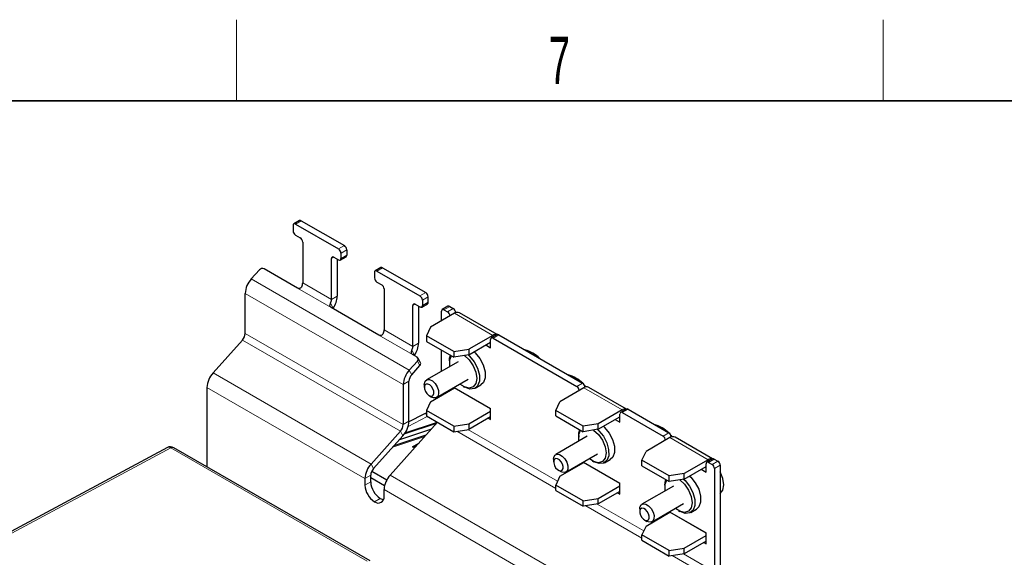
# Paper-space layout 'Blatt4' of a CAD drawing. Header units: millimetres. Extents: x 5 to 418, y 2 to 292.
# Tile 50 of 51: x 297 to 369, y 249 to 288. Entities that reach past the tile are written whole.
import ezdxf

# ---------------------------------------------------------------- set-up
doc = ezdxf.new("R2010")
doc.units = ezdxf.units.MM
doc.layers.add('SLD-0', color=7, linetype='Continuous')
doc.styles.add('SLDTEXTSTYLE0', font='TXT', dxfattribs={"width": 0.605})

psp = doc.layouts.new('Blatt4')

# ---------------------------------------------------------------- linework, layer by layer
at = {"color": 7, "linetype": 'Continuous', "lineweight": 25}
for p, q in [((317.166, 273.661), (316.742, 273.416)), ((316.867, 273.403), (320.049, 271.567)), ((317.291, 273.648), (320.473, 271.811)), ((316.69, 273.301), (316.69, 272.893)), ((316.867, 272.587), (317.22, 272.383)), ((317.397, 272.077), (317.397, 269.054)), ((320.226, 270.852), (320.226, 271.26)), ((320.65, 271.505), (320.65, 271.097)), ((319.518, 267.829), (319.518, 270.852)), ((319.695, 270.954), (320.049, 270.75)), ((319.943, 270.811), (319.943, 268.074)), ((320.174, 270.738), (320.598, 270.983)), ((313.604, 269.35), (314.204, 270.02)), ((317.016, 268.668), (314.541, 270.097)), ((322.7, 269.832), (322.7, 269.423)), ((323.176, 270.191), (322.752, 269.946)), ((322.877, 269.934), (326.059, 268.097)), ((323.301, 270.179), (326.483, 268.342)), ((322.877, 269.117), (323.231, 268.913)), ((313.154, 265.324), (313.154, 268.276)), ((323.408, 268.607), (323.408, 265.584)), ((326.236, 267.791), (326.236, 267.382)), ((326.66, 267.627), (326.66, 268.036)), ((323.027, 265.198), (319.491, 267.239)), ((319.645, 267.196), (319.627, 267.161)), ((325.529, 264.36), (325.529, 267.382)), ((325.706, 267.484), (326.059, 267.28)), ((325.953, 267.341), (325.953, 264.604)), ((326.184, 267.268), (326.608, 267.513)), ((327.65, 266.26), (327.65, 266.974)), ((328.126, 267.334), (327.702, 267.089)), ((327.827, 267.076), (328.092, 266.923)), ((328.251, 267.321), (328.516, 267.168)), ((328.693, 266.862), (328.693, 266.853)), ((331.757, 265.245), (328.98, 266.848)), ((328.605, 266.811), (326.837, 265.79)), ((326.837, 265.79), (326.538, 265.147)), ((310.775, 262.409), (312.95, 264.836)), ((328.55, 263.985), (326.538, 265.147)), ((326.538, 265.147), (326.538, 264.738)), ((326.538, 264.738), (328.55, 263.577)), ((331.433, 265.178), (329.665, 264.158)), ((329.665, 263.749), (331.274, 264.678)), ((331.274, 264.27), (331.274, 264.882)), ((331.75, 265.242), (331.326, 264.997)), ((331.451, 264.984), (337.638, 261.412)), ((331.875, 265.229), (338.062, 261.657)), ((327.65, 262.533), (327.65, 264.096)), ((328.55, 263.985), (329.665, 264.158)), ((328.55, 263.985), (328.55, 263.577)), ((329.665, 264.158), (329.665, 263.749)), ((330.92, 264.474), (331.274, 264.27)), ((325.872, 263.285), (325.271, 262.614)), ((325.855, 263.566), (325.501, 263.77)), ((325.656, 263.726), (325.637, 263.691)), ((326.095, 263.163), (325.916, 263.503)), ((328.866, 263.235), (326.533, 261.888)), ((328.234, 263.29), (328.234, 263.167)), ((329.665, 263.749), (328.55, 263.577)), ((325.45, 262.274), (326.051, 262.944)), ((328.26, 262.885), (328.251, 262.943)), ((325.246, 258.834), (325.246, 261.786)), ((327.283, 260.589), (329.616, 261.936)), ((310.326, 261.336), (310.326, 255.476)), ((324.822, 261.541), (324.822, 258.589)), ((326.377, 261.545), (326.377, 261.341)), ((326.837, 260.279), (328.605, 261.299)), ((328.269, 261.105), (328.269, 261.158)), ((328.577, 261.336), (331.274, 259.779)), ((328.605, 261.299), (328.622, 261.31)), ((329.241, 261.422), (329.347, 261.361)), ((330.135, 261.283), (330.559, 261.528)), ((338.151, 261.3), (336.383, 260.28)), ((338.239, 261.351), (338.239, 261.343)), ((341.303, 259.734), (338.526, 261.337)), ((326.837, 260.279), (326.538, 259.635)), ((326.731, 260.728), (326.908, 260.626)), ((327.65, 260.748), (327.65, 260.801)), ((336.084, 259.636), (336.383, 260.28)), ((328.55, 258.473), (326.538, 259.635)), ((326.538, 259.635), (326.538, 259.227)), ((329.665, 258.646), (331.274, 259.575)), ((331.274, 258.962), (331.274, 259.779)), ((338.096, 258.474), (336.084, 259.636)), ((336.084, 259.228), (336.084, 259.636)), ((340.979, 259.667), (339.211, 258.647)), ((341.296, 259.731), (340.872, 259.486)), ((341.421, 259.718), (344.426, 257.984)), ((326.331, 259.362), (325.245, 258.798)), ((326.538, 259.227), (328.55, 258.065)), ((331.274, 259.166), (329.665, 258.238)), ((331.097, 259.064), (331.274, 258.962)), ((336.084, 259.228), (338.096, 258.066)), ((339.211, 258.239), (340.82, 259.167)), ((340.466, 258.963), (340.82, 258.759)), ((340.82, 258.759), (340.82, 259.371)), ((340.997, 259.473), (344.002, 257.739)), ((324.618, 258.101), (322.442, 255.674)), ((323.857, 254.858), (327.351, 258.757)), ((326.904, 258.258), (324.535, 257.468)), ((327.258, 258.72), (324.944, 257.949)), ((327.363, 258.75), (327.258, 258.72)), ((328.55, 258.473), (329.665, 258.646)), ((328.55, 258.473), (328.55, 258.065)), ((328.55, 258.065), (329.665, 258.238)), ((329.665, 258.646), (329.665, 258.238)), ((339.211, 258.647), (338.096, 258.474)), ((338.096, 258.066), (338.096, 258.474)), ((339.211, 258.239), (338.096, 258.066)), ((339.211, 258.239), (339.211, 258.647)), ((322.622, 255.334), (324.797, 257.761)), ((326.496, 257.803), (324.127, 257.014)), ((338.412, 257.724), (336.079, 256.377)), ((337.779, 257.779), (337.779, 257.656)), ((337.806, 257.375), (337.797, 257.433)), ((344.515, 257.626), (342.747, 256.606)), ((344.603, 257.677), (344.603, 257.669)), ((347.667, 256.06), (344.89, 257.663)), ((307.403, 256.89), (277.283, 240.717)), ((322.385, 248.515), (307.889, 256.883)), ((325.507, 256.957), (325.975, 257.227)), ((325.659, 256.869), (325.507, 256.957)), ((325.962, 257.207), (325.975, 257.227)), ((325.975, 257.227), (325.978, 257.225)), ((335.923, 256.034), (335.923, 255.83)), ((336.829, 255.078), (339.162, 256.425)), ((339.681, 255.772), (340.105, 256.017)), ((342.448, 255.962), (342.747, 256.606)), ((344.46, 254.8), (342.448, 255.962)), ((342.448, 255.554), (342.448, 255.962)), ((347.343, 255.994), (345.575, 254.973)), ((347.66, 256.057), (347.236, 255.812)), ((347.785, 256.045), (348.05, 255.891)), ((336.277, 255.217), (336.454, 255.115)), ((336.383, 254.768), (338.151, 255.789)), ((337.815, 255.595), (337.815, 255.647)), ((338.123, 255.825), (340.82, 254.268)), ((338.151, 255.789), (338.168, 255.799)), ((338.787, 255.911), (338.893, 255.85)), ((342.448, 255.554), (344.46, 254.392)), ((345.575, 254.565), (347.184, 255.493)), ((346.83, 255.289), (347.184, 255.085)), ((347.184, 255.085), (347.184, 255.698)), ((347.361, 255.8), (347.626, 255.647)), ((347.803, 255.34), (347.803, 247.717)), ((348.227, 255.585), (348.227, 247.962)), ((321.993, 254.601), (321.993, 254.114)), ((322.418, 254.359), (322.418, 254.846)), ((323.442, 254.067), (322.418, 254.658)), ((322.498, 255.152), (323.612, 254.509)), ((336.383, 254.768), (336.084, 254.124)), ((345.575, 254.973), (344.46, 254.8)), ((344.46, 254.392), (344.46, 254.8)), ((345.575, 254.565), (344.46, 254.392)), ((345.575, 254.565), (345.575, 254.973)), ((323.408, 253.298), (323.408, 253.784)), ((338.096, 252.963), (336.084, 254.124)), ((336.084, 253.716), (336.084, 254.124)), ((339.211, 253.135), (340.82, 254.064)), ((340.82, 253.451), (340.82, 254.268)), ((344.776, 254.05), (342.443, 252.703)), ((344.143, 254.105), (344.143, 253.983)), ((344.17, 253.701), (344.161, 253.759)), ((336.084, 253.716), (338.096, 252.554)), ((338.096, 252.963), (339.211, 253.135)), ((340.82, 253.656), (339.211, 252.727)), ((339.211, 252.727), (339.211, 253.135)), ((340.643, 253.554), (340.82, 253.451)), ((338.096, 252.554), (338.096, 252.963)), ((339.211, 252.727), (338.096, 252.554)), ((342.287, 252.36), (342.287, 252.156)), ((343.193, 251.404), (345.526, 252.751)), ((346.045, 252.098), (346.469, 252.343)), ((342.747, 251.094), (344.515, 252.115)), ((344.179, 251.921), (344.179, 251.974)), ((344.487, 252.151), (347.184, 250.594)), ((344.515, 252.115), (344.532, 252.125)), ((345.151, 252.237), (345.257, 252.176)), ((342.747, 251.094), (342.448, 250.45)), ((342.641, 251.544), (342.818, 251.442)), ((344.46, 249.289), (342.448, 250.45)), ((342.448, 250.042), (342.448, 250.45)), ((345.575, 249.461), (347.184, 250.39)), ((347.184, 249.778), (347.184, 250.594)), ((342.448, 250.042), (344.46, 248.881)), ((344.46, 249.289), (345.575, 249.461)), ((347.184, 249.982), (345.575, 249.053)), ((345.575, 249.053), (345.575, 249.461)), ((347.007, 249.88), (347.184, 249.778)), ((344.46, 248.881), (344.46, 249.289)), ((345.575, 249.053), (344.46, 248.881))]:
    psp.add_line(p, q, dxfattribs=at)
at = {"color": 7, "linetype": 'Continuous', "lineweight": 18}
for p, q in [((317.291, 273.648), (316.867, 273.403)), ((320.049, 271.567), (320.473, 271.811)), ((320.65, 271.505), (320.226, 271.26)), ((319.695, 270.954), (319.518, 270.852)), ((320.226, 270.852), (320.65, 271.097)), ((323.301, 270.179), (322.877, 269.934)), ((325.271, 262.614), (313.604, 269.35)), ((319.518, 267.829), (317.397, 269.054)), ((324.822, 261.541), (313.154, 268.276)), ((319.491, 267.239), (317.016, 268.668)), ((326.059, 268.097), (326.483, 268.342)), ((319.454, 267.558), (319.645, 267.196)), ((319.943, 268.074), (319.518, 267.829)), ((326.66, 268.036), (326.236, 267.791)), ((326.236, 267.382), (326.66, 267.627)), ((325.706, 267.484), (325.529, 267.382)), ((328.251, 267.321), (327.827, 267.076)), ((328.092, 266.923), (328.516, 267.168)), ((328.693, 266.862), (328.609, 266.813)), ((331.433, 265.178), (328.605, 266.811)), ((325.529, 264.36), (323.408, 265.584)), ((324.618, 258.101), (312.95, 264.836)), ((324.822, 258.589), (313.154, 265.324)), ((325.501, 263.77), (323.027, 265.198)), ((331.875, 265.229), (331.451, 264.984)), ((325.465, 264.088), (325.656, 263.726)), ((325.953, 264.604), (325.529, 264.36)), ((326.051, 262.944), (325.872, 263.285)), ((325.45, 262.274), (325.271, 262.614)), ((322.442, 255.674), (310.775, 262.409)), ((325.246, 261.786), (324.822, 261.541)), ((321.993, 254.601), (310.326, 261.336)), ((331.274, 259.758), (328.605, 261.299)), ((337.638, 261.412), (338.062, 261.657)), ((340.979, 259.667), (338.151, 261.3)), ((338.239, 261.351), (338.155, 261.302)), ((341.421, 259.718), (340.997, 259.473)), ((325.246, 258.834), (324.822, 258.589)), ((326.599, 259.191), (325.187, 258.457)), ((324.797, 257.761), (324.618, 258.101)), ((327.268, 258.664), (324.888, 257.871)), ((328.769, 258.099), (336.084, 253.876)), ((329.596, 258.227), (336.215, 254.406)), ((326.421, 257.718), (324.051, 256.929)), ((344.002, 257.739), (344.426, 257.984)), ((347.343, 255.994), (344.515, 257.626)), ((344.603, 257.677), (344.519, 257.629)), ((307.651, 256.865), (277.425, 240.635)), ((322.147, 248.497), (307.651, 256.865)), ((347.785, 256.045), (347.361, 255.8)), ((322.622, 255.334), (322.442, 255.674)), ((340.82, 254.248), (338.151, 255.789)), ((347.626, 255.647), (348.05, 255.891)), ((348.227, 255.585), (347.803, 255.34)), ((322.418, 254.846), (321.993, 254.601)), ((323.857, 254.858), (344.009, 243.224)), ((321.993, 254.114), (322.418, 254.359)), ((323.408, 253.784), (343.56, 242.151)), ((323.125, 253.134), (322.7, 252.889)), ((338.315, 252.588), (342.448, 250.202)), ((339.142, 252.716), (342.579, 250.732)), ((347.184, 250.574), (344.515, 252.115)), ((344.679, 248.914), (347.599, 247.229)), ((345.506, 249.042), (347.803, 247.717))]:
    psp.add_line(p, q, dxfattribs=at)
at = {"color": 7, "linetype": 'Continuous', "lineweight": 25, "flags": 128}
for points in [[(330.053, 263.973), (330.141, 263.891), (330.478, 263.477), (330.73, 262.993), (330.866, 262.496), (330.87, 262.047), (330.742, 261.7), (330.559, 261.528)], [(328.234, 263.29), (328.248, 263.491), (328.31, 263.715)], [(328.251, 262.943), (328.251, 263.371), (328.374, 263.679)], [(329.325, 263.697), (329.334, 263.691), (329.69, 263.368), (329.986, 262.94), (330.181, 262.464), (330.249, 262.004), (330.181, 261.623), (329.986, 261.372), (329.69, 261.285), (329.334, 261.373), (329.01, 261.586)], [(329.614, 263.741), (329.717, 263.646), (330.054, 263.232), (330.306, 262.748), (330.442, 262.251), (330.446, 261.802), (330.317, 261.455), (330.072, 261.252), (329.739, 261.217), (329.359, 261.354), (329.347, 261.361)], [(326.377, 261.545), (326.381, 261.615), (326.445, 261.805), (326.58, 261.909), (326.764, 261.911), (326.97, 261.81), (327.167, 261.623), (327.324, 261.377), (327.418, 261.11), (327.434, 260.862), (327.37, 260.672), (327.236, 260.568)], [(326.95, 260.689), (327.039, 260.759), (327.082, 260.886), (327.071, 261.051), (327.009, 261.229), (326.904, 261.393), (326.773, 261.518), (326.635, 261.585), (326.512, 261.583), (326.423, 261.514), (326.38, 261.387), (326.391, 261.222), (326.453, 261.044), (326.558, 260.88), (326.689, 260.755), (326.827, 260.688), (326.95, 260.689)], [(338.204, 261.492), (338.211, 261.484), (338.288, 261.359)], [(327.236, 260.568), (327.051, 260.566), (326.908, 260.626)], [(326.538, 259.442), (326.44, 259.411), (326.331, 259.362)], [(337.779, 257.779), (337.794, 257.98), (337.856, 258.204)], [(337.797, 257.433), (337.797, 257.86), (337.92, 258.168)], [(338.871, 258.186), (338.88, 258.18), (339.236, 257.857), (339.532, 257.429), (339.727, 256.953), (339.795, 256.493), (339.727, 256.112), (339.532, 255.861), (339.236, 255.774), (338.88, 255.862), (338.556, 256.075)], [(339.16, 258.231), (339.263, 258.135), (339.6, 257.722), (339.852, 257.237), (339.988, 256.741), (339.992, 256.292), (339.863, 255.945), (339.618, 255.741), (339.285, 255.706), (338.905, 255.843), (338.893, 255.85)], [(339.599, 258.462), (339.687, 258.38), (340.024, 257.967), (340.276, 257.482), (340.412, 256.986), (340.416, 256.537), (340.288, 256.189), (340.105, 256.017)], [(344.568, 257.819), (344.575, 257.81), (344.652, 257.685)], [(335.923, 256.034), (335.935, 256.157), (336.018, 256.328), (336.167, 256.408), (336.359, 256.385), (336.566, 256.261), (336.756, 256.057), (336.9, 255.802), (336.975, 255.536), (336.972, 255.299), (336.889, 255.127), (336.741, 255.047), (336.548, 255.071), (336.454, 255.115)], [(335.929, 255.754), (335.98, 255.576), (336.075, 255.406), (336.202, 255.27), (336.34, 255.188), (336.468, 255.172), (336.567, 255.225), (336.622, 255.34), (336.625, 255.498), (336.574, 255.675), (336.478, 255.845), (336.352, 255.981), (336.214, 256.064), (336.085, 256.079), (335.986, 256.026), (335.931, 255.912), (335.929, 255.754)], [(344.143, 254.105), (344.158, 254.307), (344.22, 254.53)], [(344.161, 253.759), (344.161, 254.186), (344.284, 254.494)], [(345.235, 254.512), (345.244, 254.506), (345.6, 254.183), (345.896, 253.755), (346.091, 253.279), (346.159, 252.819), (346.091, 252.438), (345.896, 252.187), (345.6, 252.1), (345.244, 252.189), (344.92, 252.402)], [(345.524, 254.557), (345.627, 254.462), (345.964, 254.048), (346.216, 253.563), (346.352, 253.067), (346.356, 252.618), (346.227, 252.271), (345.982, 252.067), (345.649, 252.032), (345.269, 252.169), (345.257, 252.176)], [(345.963, 254.789), (346.051, 254.707), (346.388, 254.293), (346.64, 253.808), (346.776, 253.312), (346.78, 252.863), (346.652, 252.516), (346.469, 252.343)], [(348.222, 253.501), (348.421, 253.753), (348.492, 254.139), (348.425, 254.606), (348.228, 255.091), (348.227, 255.094)], [(323.125, 253.134), (323.263, 253.07), (323.365, 253.044)], [(342.287, 252.36), (342.299, 252.483), (342.382, 252.654), (342.531, 252.735), (342.723, 252.711), (342.93, 252.588), (343.12, 252.383), (343.264, 252.128), (343.339, 251.862), (343.336, 251.625), (343.253, 251.453), (343.105, 251.373), (342.912, 251.397), (342.818, 251.442)], [(342.293, 252.08), (342.344, 251.902), (342.439, 251.733), (342.566, 251.596), (342.704, 251.514), (342.832, 251.498), (342.931, 251.551), (342.986, 251.666), (342.989, 251.824), (342.938, 252.001), (342.842, 252.171), (342.716, 252.308), (342.578, 252.39), (342.449, 252.406), (342.35, 252.352), (342.295, 252.238), (342.293, 252.08)]]:
    psp.add_lwpolyline(points, dxfattribs=at)
at = {"color": 7, "linetype": 'Continuous', "lineweight": 25}
for centre, radius, start, end in [((316.798, 273.319), 0.109, 50.79752, 189.21767), ((317.218, 273.546), 0.126, 54.39257, 114.29706), ((317.074, 272.911), 0.384, 182.60612, 237.39437), ((317.013, 272.059), 0.384, 2.60596, 57.39453), ((319.842, 271.243), 0.384, 2.60394, 57.39458), ((320.266, 271.488), 0.384, 2.60394, 57.39458), ((319.626, 270.869), 0.109, 50.79654, 189.21274), ((320.118, 270.835), 0.109, 230.79669, 9.21258), ((320.531, 271.082), 0.12, 304.05455, 7.25606), ((314.423, 269.836), 0.286, 65.62165, 140.02508), ((322.808, 269.849), 0.109, 50.79736, 189.21783), ((323.228, 270.076), 0.126, 54.39221, 114.29742), ((314.86, 268.193), 1.708, 137.38037, 177.20852), ((316.721, 269.07), 0.677, 334.85193, 358.60602), ((323.084, 269.441), 0.384, 182.60604, 237.39445), ((323.024, 268.589), 0.384, 2.6059, 57.3946), ((326.276, 268.018), 0.384, 2.60373, 57.39466), ((318.842, 267.846), 0.677, 334.85193, 358.60602), ((318.303, 268.14), 1.641, 324.87508, 357.69754), ((325.852, 267.773), 0.384, 2.60373, 57.39466), ((326.54, 267.613), 0.121, 304.49065, 6.82064), ((325.637, 267.4), 0.109, 50.79669, 189.21258), ((326.128, 267.365), 0.109, 230.79663, 9.21301), ((327.758, 266.992), 0.109, 50.79734, 189.21804), ((327.885, 266.6), 0.384, 2.60384, 57.39462), ((328.178, 267.219), 0.126, 54.39206, 114.29772), ((328.309, 266.844), 0.384, 2.60384, 57.39462), ((328.824, 266.504), 0.377, 65.68917, 125.62024), ((322.731, 265.601), 0.677, 334.85193, 358.60602), ((312.379, 265.362), 0.776, 317.3791, 357.20828), ((331.382, 264.9), 0.109, 50.79734, 189.21805), ((331.663, 264.844), 0.405, 77.85169, 124.49058), ((331.802, 265.127), 0.126, 54.39206, 114.29782), ((324.852, 264.376), 0.677, 334.85193, 358.60602), ((324.313, 264.67), 1.641, 324.87508, 357.69754), ((333.134, 261.694), 2.511, 45.60068, 74.4047), ((325.758, 263.419), 0.176, 310.35671, 56.39341), ((326.528, 261.458), 1.708, 137.38037, 177.20852), ((325.917, 263.085), 0.195, 313.54298, 23.47165), ((312.032, 261.253), 1.708, 137.38045, 177.20797), ((326.021, 261.748), 0.776, 137.37966, 177.20954), ((336.273, 259.783), 2.594, 46.04095, 73.93015), ((337.431, 261.089), 0.384, 2.60394, 57.39458), ((337.855, 261.334), 0.384, 2.60394, 57.39458), ((338.37, 260.994), 0.377, 65.68917, 125.62024), ((341.209, 259.333), 0.405, 77.85169, 124.49058), ((341.348, 259.616), 0.126, 54.39191, 114.29801), ((323.54, 258.917), 1.708, 317.38034, 357.20773), ((340.928, 259.389), 0.109, 50.79736, 189.21783), ((324.046, 258.627), 0.776, 317.3791, 357.20828), ((342.637, 256.109), 2.594, 46.04099, 73.9301), ((343.795, 257.415), 0.384, 2.60386, 57.39466), ((344.219, 257.66), 0.384, 2.60386, 57.39466), ((344.734, 257.32), 0.377, 65.68917, 125.62024), ((307.639, 256.45), 0.5, 60.00269, 118.23413), ((325.586, 257.27), 0.323, 255.85633, 314.01084), ((347.573, 255.659), 0.405, 77.85169, 124.49058), ((347.712, 255.942), 0.126, 54.39196, 114.29824), ((323.699, 254.518), 1.708, 137.38045, 177.20797), ((323.193, 254.808), 0.776, 137.37965, 177.20853), ((347.292, 255.715), 0.109, 50.79752, 189.21767), ((347.419, 255.323), 0.384, 2.60347, 57.39481), ((347.843, 255.568), 0.384, 2.60347, 57.39481), ((325.113, 253.701), 1.708, 137.38045, 177.20797), ((323.528, 254.184), 1.537, 182.60489, 237.39505), ((323.953, 254.429), 1.537, 182.60489, 237.39505), ((322.976, 253.228), 0.437, 230.79572, 9.21522)]:
    psp.add_arc(centre, radius, start, end, dxfattribs=at)
at = {"color": 7, "linetype": 'Continuous', "lineweight": 18}
for centre, radius, start, end in [((326.485, 259.043), 0.355, 81.33309, 115.68856), ((327.273, 258.662), 0.0594, 52.55824, 104.67236), ((307.504, 256.656), 0.256, 54.88388, 113.47672), ((307.786, 256.662), 0.244, 65.03597, 123.57211)]:
    psp.add_arc(centre, radius, start, end, dxfattribs=at)
at = {"color": 7, "linetype": 'Continuous', "lineweight": 25}
for points, knots in [([(317.333, 268.783), (317.32, 268.759), (317.292, 268.71), (317.225, 268.662), (317.15, 268.64), (317.076, 268.641), (317.036, 268.659), (317.016, 268.668)], [0, 0, 0, 0, 0.206846, 0.414378, 0.609676, 0.808284, 1, 1, 1, 1]), ([(319.491, 267.239), (319.473, 267.253), (319.437, 267.28), (319.411, 267.342), (319.409, 267.414), (319.426, 267.489), (319.445, 267.536), (319.454, 267.558)], [0, 0, 0, 0, 0.208319, 0.416696, 0.622789, 0.820506, 1, 1, 1, 1]), ([(323.344, 265.313), (323.33, 265.289), (323.303, 265.241), (323.236, 265.192), (323.161, 265.17), (323.086, 265.171), (323.046, 265.189), (323.027, 265.198)], [0, 0, 0, 0, 0.206846, 0.414378, 0.609676, 0.808284, 1, 1, 1, 1]), ([(325.501, 263.77), (325.483, 263.783), (325.447, 263.81), (325.422, 263.872), (325.419, 263.944), (325.436, 264.019), (325.456, 264.066), (325.465, 264.088)], [0, 0, 0, 0, 0.208316, 0.416694, 0.622789, 0.820506, 1, 1, 1, 1])]:
    psp.add_open_spline(points, degree=3, knots=knots, dxfattribs=at)
at = {"layer": 'SLD-0', "lineweight": 18}
for p, q in [((312.5, 282.5), (312.5, 288.5)), ((360.25, 282.5), (360.25, 288.5))]:
    psp.add_line(p, q, dxfattribs=at)
at = {"layer": 'SLD-0', "lineweight": 35}
psp.add_line((408, 282.5), (26, 282.5), dxfattribs=at)

# ---------------------------------------------------------------- texts
at = {"layer": 'SLD-0', "insert": (336.353, 287.243), "char_height": 3.5, "attachment_point": 2, "style": 'SLDTEXTSTYLE0'}
psp.add_mtext('7', dxfattribs=at)

doc.saveas('drawing.dxf')
